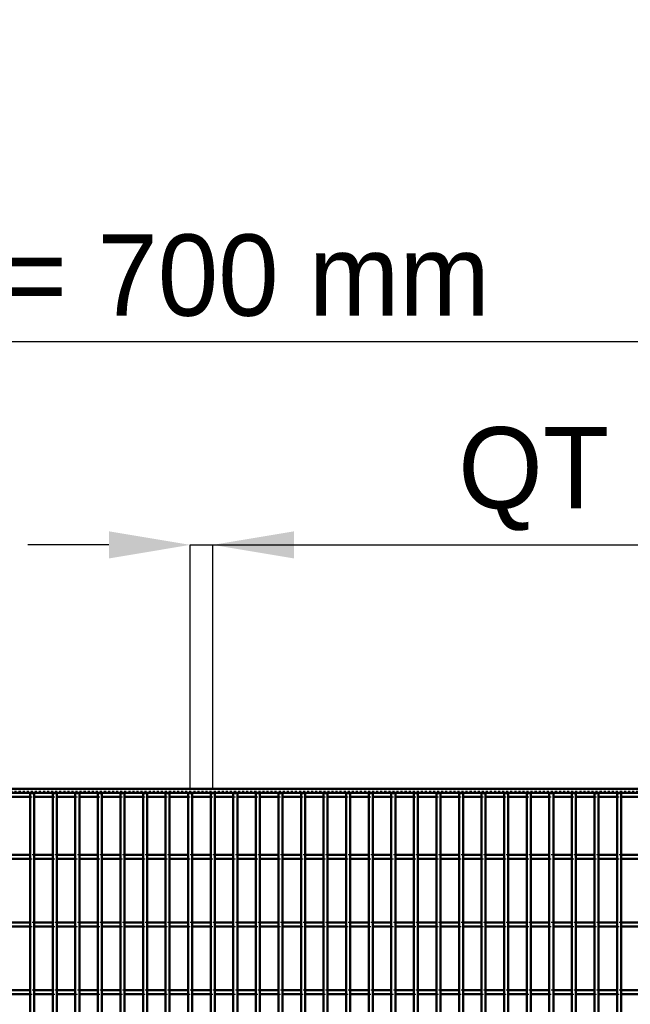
# Model space of a CAD drawing. Header units: millimetres. Extents: x -696 to 511, y -500 to 878.
# Tile 21 of 22: x -89 to 211, y 394 to 878. Entities that reach past the tile are written whole.
import ezdxf

# ---------------------------------------------------------------- set-up
doc = ezdxf.new("R2010")
doc.units = ezdxf.units.MM
doc.linetypes.add('Dashed', pattern=[2, 1, -1])
for name, color, linetype, lineweight in [('2d ConnectionPoints', 7, 'Continuous', 50), ('AM_0', 7, 'Continuous', 50), ('AM_5', 3, 'Continuous', 25), ('AM_9', 6, 'Dashed', 25)]:
    doc.layers.add(name, color=color, linetype=linetype, lineweight=lineweight)
doc.dimstyles.new('ISO-25', dxfattribs={"dimtxt": 2.5, "dimasz": 2.5, "dimexe": 1.25, "dimexo": 0.625, "dimtad": 1, "dimtxsty": 'Standard', "dimcen": 2.5, "dimadec": 0, "dimazin": 0, "dimtfac": 1, "dimtmove": 0, "dimatfit": 3, "dimfxl": 1, "dimarcsym": 0})

# ---------------------------------------------------------------- blocks, each defined once
blk = doc.blocks.new('26_91cftmrvwqtk273fvomcfq8aw________0_in_LPP230331121170010003500_4')
at = {"layer": 'AM_0'}
for p, q in [((-84.325, -498), (-84.325, 498)), ((-82.325, 498), (-84.325, 498)), ((-82.325, -498), (-82.325, 498))]:
    blk.add_line(p, q, dxfattribs=at)
blk = doc.blocks.new('27_0cf3ukpqxz9wumsbqf4s06b6s________0_in_LPP230331121170010003500_4')
at = {"layer": 'AM_0'}
for p, q in [((-73.215, -498), (-73.215, 498)), ((-71.215, 498), (-73.215, 498)), ((-71.215, -498), (-71.215, 498))]:
    blk.add_line(p, q, dxfattribs=at)
blk = doc.blocks.new('28_6ehn8fik9giarttia6prlr05q________0_in_LPP230331121170010003500_4')
at = {"layer": 'AM_0'}
for p, q in [((-62.105, -498), (-62.105, 498)), ((-60.105, 498), (-62.105, 498)), ((-60.105, -498), (-60.105, 498))]:
    blk.add_line(p, q, dxfattribs=at)
blk = doc.blocks.new('29_o54rkve1tv9w1br6ll6l404pc________0_in_LPP230331121170010003500_4')
at = {"layer": 'AM_0'}
for p, q in [((-50.995, -498), (-50.995, 498)), ((-48.995, 498), (-50.995, 498)), ((-48.995, -498), (-48.995, 498))]:
    blk.add_line(p, q, dxfattribs=at)
blk = doc.blocks.new('30_m9c54ntb0ihf0a4j92adu590t________0_in_LPP230331121170010003500_4')
at = {"layer": 'AM_0'}
for p, q in [((-39.885, -498), (-39.885, 498)), ((-37.885, 498), (-39.885, 498)), ((-37.885, -498), (-37.885, 498))]:
    blk.add_line(p, q, dxfattribs=at)
blk = doc.blocks.new('31_x5cpsx2y4h4t1bi97wscwg79t________0_in_LPP230331121170010003500_4')
at = {"layer": 'AM_0'}
for p, q in [((-28.775, -498), (-28.775, 498)), ((-26.775, 498), (-28.775, 498)), ((-26.775, -498), (-26.775, 498))]:
    blk.add_line(p, q, dxfattribs=at)
blk = doc.blocks.new('32_jny2revxtfu9gdjfkp1iu5ygg________0_in_LPP230331121170010003500_4')
at = {"layer": 'AM_0'}
for p, q in [((-17.665, -498), (-17.665, 498)), ((-15.665, 498), (-17.665, 498)), ((-15.665, -498), (-15.665, 498))]:
    blk.add_line(p, q, dxfattribs=at)
blk = doc.blocks.new('33_slay8i2pyu6jir4qusvqwgbqu________0_in_LPP230331121170010003500_4')
at = {"layer": 'AM_0'}
for p, q in [((-6.555, -498), (-6.555, 498)), ((-4.555, 498), (-6.555, 498)), ((-4.555, -498), (-4.555, 498))]:
    blk.add_line(p, q, dxfattribs=at)
blk = doc.blocks.new('34_vzuaasai2lf07kyhmi1mocygg________0_in_LPP230331121170010003500_4')
at = {"layer": 'AM_0'}
for p, q in [((4.555, -498), (4.555, 498)), ((6.555, 498), (4.555, 498)), ((6.555, -498), (6.555, 498))]:
    blk.add_line(p, q, dxfattribs=at)
blk = doc.blocks.new('35_ygk4rtdh9s04tyt30lv2ne2fi________0_in_LPP230331121170010003500_4')
at = {"layer": 'AM_0'}
for p, q in [((15.665, -498), (15.665, 498)), ((17.665, 498), (15.665, 498)), ((17.665, -498), (17.665, 498))]:
    blk.add_line(p, q, dxfattribs=at)
blk = doc.blocks.new('36_hrxozz840j2l1uyl8t5q7b96b________0_in_LPP230331121170010003500_4')
at = {"layer": 'AM_0'}
for p, q in [((26.775, -498), (26.775, 498)), ((28.775, 498), (26.775, 498)), ((28.775, -498), (28.775, 498))]:
    blk.add_line(p, q, dxfattribs=at)
blk = doc.blocks.new('37_lc5lqgwxfcrc7semipdk1bhci________0_in_LPP230331121170010003500_4')
at = {"layer": 'AM_0'}
for p, q in [((37.885, -498), (37.885, 498)), ((39.885, 498), (37.885, 498)), ((39.885, -498), (39.885, 498))]:
    blk.add_line(p, q, dxfattribs=at)
blk = doc.blocks.new('38_qjowan014x0v26ypnaavypowi________0_in_LPP230331121170010003500_4')
at = {"layer": 'AM_0'}
for p, q in [((48.995, -498), (48.995, 498)), ((50.995, 498), (48.995, 498)), ((50.995, -498), (50.995, 498))]:
    blk.add_line(p, q, dxfattribs=at)
blk = doc.blocks.new('39_lbr7eeaps0giergtbq14ydrhk________0_in_LPP230331121170010003500_4')
at = {"layer": 'AM_0'}
for p, q in [((60.105, -498), (60.105, 498)), ((62.105, 498), (60.105, 498)), ((62.105, -498), (62.105, 498))]:
    blk.add_line(p, q, dxfattribs=at)
blk = doc.blocks.new('40_ul50t7rs2unecol4auqbu397b________0_in_LPP230331121170010003500_4')
at = {"layer": 'AM_0'}
for p, q in [((71.215, -498), (71.215, 498)), ((73.215, 498), (71.215, 498)), ((73.215, -498), (73.215, 498))]:
    blk.add_line(p, q, dxfattribs=at)
blk = doc.blocks.new('41_d16d4sn151a2kbvb9li20s0ke________0_in_LPP230331121170010003500_4')
at = {"layer": 'AM_0'}
for p, q in [((82.325, -498), (82.325, 498)), ((84.325, 498), (82.325, 498)), ((84.325, -498), (84.325, 498))]:
    blk.add_line(p, q, dxfattribs=at)
blk = doc.blocks.new('42_bakz1nfl1krlifxxxag1rlm4c________0_in_LPP230331121170010003500_4')
at = {"layer": 'AM_0'}
for p, q in [((93.435, -498), (93.435, 498)), ((95.435, 498), (93.435, 498)), ((95.435, -498), (95.435, 498))]:
    blk.add_line(p, q, dxfattribs=at)
blk = doc.blocks.new('43_gvckiswee7vov7s0f09lj0vtq________0_in_LPP230331121170010003500_4')
at = {"layer": 'AM_0'}
for p, q in [((104.545, -498), (104.545, 498)), ((106.545, 498), (104.545, 498)), ((106.545, -498), (106.545, 498))]:
    blk.add_line(p, q, dxfattribs=at)
blk = doc.blocks.new('44_b8u1qm4hml85lbt4l6xmztr4o________0_in_LPP230331121170010003500_4')
at = {"layer": 'AM_0'}
for p, q in [((115.655, -498), (115.655, 498)), ((117.655, 498), (115.655, 498)), ((117.655, -498), (117.655, 498))]:
    blk.add_line(p, q, dxfattribs=at)
blk = doc.blocks.new('45_rzlwsdmvfvvpjb8n9e3ko662s________0_in_LPP230331121170010003500_4')
at = {"layer": 'AM_0'}
for p, q in [((126.765, -498), (126.765, 498)), ((128.765, 498), (126.765, 498)), ((128.765, -498), (128.765, 498))]:
    blk.add_line(p, q, dxfattribs=at)
blk = doc.blocks.new('46_wwbr0anft7bo3puoqgfwjbqpa________0_in_LPP230331121170010003500_4')
at = {"layer": 'AM_0'}
for p, q in [((137.875, -498), (137.875, 498)), ((139.875, 498), (137.875, 498)), ((139.875, -498), (139.875, 498))]:
    blk.add_line(p, q, dxfattribs=at)
blk = doc.blocks.new('47_bnp1q53n8rfk3d5jmttm7buji________0_in_LPP230331121170010003500_4')
at = {"layer": 'AM_0'}
for p, q in [((148.985, -498), (148.985, 498)), ((150.985, 498), (148.985, 498)), ((150.985, -498), (150.985, 498))]:
    blk.add_line(p, q, dxfattribs=at)
blk = doc.blocks.new('48_wkfdh3ltgl8j48xyci3n3maxt________0_in_LPP230331121170010003500_4')
at = {"layer": 'AM_0'}
for p, q in [((160.095, -498), (160.095, 498)), ((162.095, 498), (160.095, 498)), ((162.095, -498), (162.095, 498))]:
    blk.add_line(p, q, dxfattribs=at)
blk = doc.blocks.new('49_c4on7as1m7sh8sijt19s2wuxn________0_in_LPP230331121170010003500_4')
at = {"layer": 'AM_0'}
for p, q in [((171.205, -498), (171.205, 498)), ((173.205, 498), (171.205, 498)), ((173.205, -498), (173.205, 498))]:
    blk.add_line(p, q, dxfattribs=at)
blk = doc.blocks.new('50_qbrz5gy3kraifhbo0ec8orrmm________0_in_LPP230331121170010003500_4')
at = {"layer": 'AM_0'}
for p, q in [((182.315, -498), (182.315, 498)), ((184.315, 498), (182.315, 498)), ((184.315, -498), (184.315, 498))]:
    blk.add_line(p, q, dxfattribs=at)
blk = doc.blocks.new('51_7yksvvzv2496hrwjk0znuypzl________0_in_LPP230331121170010003500_4')
at = {"layer": 'AM_0'}
for p, q in [((193.425, -498), (193.425, 498)), ((195.425, 498), (193.425, 498)), ((195.425, -498), (195.425, 498))]:
    blk.add_line(p, q, dxfattribs=at)
blk = doc.blocks.new('52_dtemhsu4uzsrjxzat0wjgdu9f________0_in_LPP230331121170010003500_4')
at = {"layer": 'AM_0'}
for p, q in [((204.535, -498), (204.535, 498)), ((206.535, 498), (204.535, 498)), ((206.535, -498), (206.535, 498))]:
    blk.add_line(p, q, dxfattribs=at)
blk = doc.blocks.new('65_p2ue0rorzymb61tst0ve4b6ma________0_in_LPP230331121170010003500_4')
at = {"layer": 'AM_0'}
for p, q in [((-350, 500), (350, 500)), ((-350, 498), (350, 498)), ((-93.435, 496.05), (-84.325, 496.05)), ((-82.325, 496.05), (-73.215, 496.05)), ((-71.215, 496.05), (-62.105, 496.05)), ((-60.105, 496.05), (-50.995, 496.05)), ((-48.995, 496.05), (-39.885, 496.05)), ((-37.885, 496.05), (-28.775, 496.05)), ((-26.775, 496.05), (-17.665, 496.05)), ((-15.665, 496.05), (-6.555, 496.05)), ((-4.555, 496.05), (4.555, 496.05)), ((6.555, 496.05), (15.665, 496.05)), ((17.665, 496.05), (26.775, 496.05)), ((28.775, 496.05), (37.885, 496.05)), ((39.885, 496.05), (48.995, 496.05)), ((50.995, 496.05), (60.105, 496.05)), ((62.105, 496.05), (71.215, 496.05)), ((73.215, 496.05), (82.325, 496.05)), ((84.325, 496.05), (93.435, 496.05)), ((95.435, 496.05), (104.545, 496.05)), ((106.545, 496.05), (115.655, 496.05)), ((117.655, 496.05), (126.765, 496.05)), ((128.765, 496.05), (137.875, 496.05)), ((139.875, 496.05), (148.985, 496.05)), ((150.985, 496.05), (160.095, 496.05)), ((162.095, 496.05), (171.205, 496.05)), ((173.205, 496.05), (182.315, 496.05)), ((184.315, 496.05), (193.425, 496.05)), ((195.425, 496.05), (204.535, 496.05)), ((206.535, 496.05), (215.645, 496.05))]:
    blk.add_line(p, q, dxfattribs=at)
at = {"layer": 'AM_9'}
for p, q in [((-350, 498.922), (350, 498.922)), ((-350, 498.4), (350, 498.4)), ((-84.325, 496.05), (-82.325, 496.05)), ((-73.215, 496.05), (-71.215, 496.05)), ((-62.105, 496.05), (-60.105, 496.05)), ((-50.995, 496.05), (-48.995, 496.05)), ((-39.885, 496.05), (-37.885, 496.05)), ((-28.775, 496.05), (-26.775, 496.05)), ((-17.665, 496.05), (-15.665, 496.05)), ((-6.555, 496.05), (-4.555, 496.05)), ((4.555, 496.05), (6.555, 496.05)), ((15.665, 496.05), (17.665, 496.05)), ((26.775, 496.05), (28.775, 496.05)), ((37.885, 496.05), (39.885, 496.05)), ((48.995, 496.05), (50.995, 496.05)), ((60.105, 496.05), (62.105, 496.05)), ((71.215, 496.05), (73.215, 496.05)), ((82.325, 496.05), (84.325, 496.05)), ((93.435, 496.05), (95.435, 496.05)), ((104.545, 496.05), (106.545, 496.05)), ((115.655, 496.05), (117.655, 496.05)), ((126.765, 496.05), (128.765, 496.05)), ((137.875, 496.05), (139.875, 496.05)), ((148.985, 496.05), (150.985, 496.05)), ((160.095, 496.05), (162.095, 496.05)), ((171.205, 496.05), (173.205, 496.05)), ((182.315, 496.05), (184.315, 496.05)), ((193.425, 496.05), (195.425, 496.05)), ((204.535, 496.05), (206.535, 496.05))]:
    blk.add_line(p, q, dxfattribs=at)
blk = doc.blocks.new('92_wim8peequj3mghkc7a8p9dc9r________0_in_LPP230331121170010003500_4')
at = {"layer": 'AM_0'}
for p, q in [((-84.325, 400.96), (-93.435, 400.96)), ((-84.325, 398.96), (-93.435, 398.96)), ((-84.325, 400.96), (-84.325, 398.96)), ((-73.215, 400.96), (-82.325, 400.96)), ((-82.325, 398.96), (-82.325, 400.96)), ((-73.215, 398.96), (-82.325, 398.96)), ((-73.215, 400.96), (-73.215, 398.96)), ((-62.105, 400.96), (-71.215, 400.96)), ((-71.215, 398.96), (-71.215, 400.96)), ((-62.105, 398.96), (-71.215, 398.96)), ((-62.105, 400.96), (-62.105, 398.96)), ((-50.995, 400.96), (-60.105, 400.96)), ((-60.105, 398.96), (-60.105, 400.96)), ((-50.995, 398.96), (-60.105, 398.96)), ((-50.995, 400.96), (-50.995, 398.96)), ((-39.885, 400.96), (-48.995, 400.96)), ((-48.995, 398.96), (-48.995, 400.96)), ((-39.885, 398.96), (-48.995, 398.96)), ((-39.885, 400.96), (-39.885, 398.96)), ((-28.775, 400.96), (-37.885, 400.96)), ((-37.885, 398.96), (-37.885, 400.96)), ((-28.775, 398.96), (-37.885, 398.96)), ((-28.775, 400.96), (-28.775, 398.96)), ((-17.665, 400.96), (-26.775, 400.96)), ((-26.775, 398.96), (-26.775, 400.96)), ((-17.665, 398.96), (-26.775, 398.96)), ((-17.665, 400.96), (-17.665, 398.96)), ((-6.555, 400.96), (-15.665, 400.96)), ((-15.665, 398.96), (-15.665, 400.96)), ((-6.555, 398.96), (-15.665, 398.96)), ((-6.555, 400.96), (-6.555, 398.96)), ((4.555, 400.96), (-4.555, 400.96)), ((-4.555, 398.96), (-4.555, 400.96)), ((4.555, 398.96), (-4.555, 398.96)), ((4.555, 400.96), (4.555, 398.96)), ((15.665, 400.96), (6.555, 400.96)), ((6.555, 398.96), (6.555, 400.96)), ((15.665, 398.96), (6.555, 398.96)), ((15.665, 400.96), (15.665, 398.96)), ((26.775, 400.96), (17.665, 400.96)), ((17.665, 398.96), (17.665, 400.96)), ((26.775, 398.96), (17.665, 398.96)), ((26.775, 400.96), (26.775, 398.96)), ((37.885, 400.96), (28.775, 400.96)), ((28.775, 398.96), (28.775, 400.96)), ((37.885, 398.96), (28.775, 398.96)), ((37.885, 400.96), (37.885, 398.96)), ((48.995, 400.96), (39.885, 400.96)), ((39.885, 398.96), (39.885, 400.96)), ((48.995, 398.96), (39.885, 398.96)), ((48.995, 400.96), (48.995, 398.96)), ((60.105, 400.96), (50.995, 400.96)), ((50.995, 398.96), (50.995, 400.96)), ((60.105, 398.96), (50.995, 398.96)), ((60.105, 400.96), (60.105, 398.96)), ((71.215, 400.96), (62.105, 400.96)), ((62.105, 398.96), (62.105, 400.96)), ((71.215, 398.96), (62.105, 398.96)), ((71.215, 400.96), (71.215, 398.96)), ((82.325, 400.96), (73.215, 400.96)), ((73.215, 398.96), (73.215, 400.96)), ((82.325, 398.96), (73.215, 398.96)), ((82.325, 400.96), (82.325, 398.96)), ((93.435, 400.96), (84.325, 400.96)), ((84.325, 398.96), (84.325, 400.96)), ((93.435, 398.96), (84.325, 398.96)), ((93.435, 400.96), (93.435, 398.96)), ((104.545, 400.96), (95.435, 400.96)), ((95.435, 398.96), (95.435, 400.96)), ((104.545, 398.96), (95.435, 398.96)), ((104.545, 400.96), (104.545, 398.96)), ((115.655, 400.96), (106.545, 400.96)), ((106.545, 398.96), (106.545, 400.96)), ((115.655, 398.96), (106.545, 398.96)), ((115.655, 400.96), (115.655, 398.96)), ((126.765, 400.96), (117.655, 400.96)), ((117.655, 398.96), (117.655, 400.96)), ((126.765, 398.96), (117.655, 398.96)), ((126.765, 400.96), (126.765, 398.96)), ((137.875, 400.96), (128.765, 400.96)), ((128.765, 398.96), (128.765, 400.96)), ((137.875, 398.96), (128.765, 398.96)), ((137.875, 400.96), (137.875, 398.96)), ((148.985, 400.96), (139.875, 400.96)), ((139.875, 398.96), (139.875, 400.96)), ((148.985, 398.96), (139.875, 398.96)), ((148.985, 400.96), (148.985, 398.96)), ((160.095, 400.96), (150.985, 400.96)), ((150.985, 398.96), (150.985, 400.96)), ((160.095, 398.96), (150.985, 398.96)), ((160.095, 400.96), (160.095, 398.96)), ((171.205, 400.96), (162.095, 400.96)), ((162.095, 398.96), (162.095, 400.96)), ((171.205, 398.96), (162.095, 398.96)), ((171.205, 400.96), (171.205, 398.96)), ((182.315, 400.96), (173.205, 400.96)), ((173.205, 398.96), (173.205, 400.96)), ((182.315, 398.96), (173.205, 398.96)), ((182.315, 400.96), (182.315, 398.96)), ((193.425, 400.96), (184.315, 400.96)), ((184.315, 398.96), (184.315, 400.96)), ((193.425, 398.96), (184.315, 398.96)), ((193.425, 400.96), (193.425, 398.96)), ((204.535, 400.96), (195.425, 400.96)), ((195.425, 398.96), (195.425, 400.96)), ((204.535, 398.96), (195.425, 398.96)), ((204.535, 400.96), (204.535, 398.96)), ((215.645, 400.96), (206.535, 400.96)), ((206.535, 398.96), (206.535, 400.96)), ((215.645, 398.96), (206.535, 398.96))]:
    blk.add_line(p, q, dxfattribs=at)
at = {"layer": 'AM_9'}
for p, q in [((-82.325, 400.96), (-84.325, 400.96)), ((-84.325, 398.96), (-82.325, 398.96)), ((-71.215, 400.96), (-73.215, 400.96)), ((-73.215, 398.96), (-71.215, 398.96)), ((-60.105, 400.96), (-62.105, 400.96)), ((-62.105, 398.96), (-60.105, 398.96)), ((-48.995, 400.96), (-50.995, 400.96)), ((-50.995, 398.96), (-48.995, 398.96)), ((-37.885, 400.96), (-39.885, 400.96)), ((-39.885, 398.96), (-37.885, 398.96)), ((-26.775, 400.96), (-28.775, 400.96)), ((-28.775, 398.96), (-26.775, 398.96)), ((-15.665, 400.96), (-17.665, 400.96)), ((-17.665, 398.96), (-15.665, 398.96)), ((-4.555, 400.96), (-6.555, 400.96)), ((-6.555, 398.96), (-4.555, 398.96)), ((6.555, 400.96), (4.555, 400.96)), ((4.555, 398.96), (6.555, 398.96)), ((17.665, 400.96), (15.665, 400.96)), ((15.665, 398.96), (17.665, 398.96)), ((28.775, 400.96), (26.775, 400.96)), ((26.775, 398.96), (28.775, 398.96)), ((39.885, 400.96), (37.885, 400.96)), ((37.885, 398.96), (39.885, 398.96)), ((50.995, 400.96), (48.995, 400.96)), ((48.995, 398.96), (50.995, 398.96)), ((62.105, 400.96), (60.105, 400.96)), ((60.105, 398.96), (62.105, 398.96)), ((73.215, 400.96), (71.215, 400.96)), ((71.215, 398.96), (73.215, 398.96)), ((84.325, 400.96), (82.325, 400.96)), ((82.325, 398.96), (84.325, 398.96)), ((95.435, 400.96), (93.435, 400.96)), ((93.435, 398.96), (95.435, 398.96)), ((106.545, 400.96), (104.545, 400.96)), ((104.545, 398.96), (106.545, 398.96)), ((117.655, 400.96), (115.655, 400.96)), ((115.655, 398.96), (117.655, 398.96)), ((128.765, 400.96), (126.765, 400.96)), ((126.765, 398.96), (128.765, 398.96)), ((139.875, 400.96), (137.875, 400.96)), ((137.875, 398.96), (139.875, 398.96)), ((150.985, 400.96), (148.985, 400.96)), ((148.985, 398.96), (150.985, 398.96)), ((162.095, 400.96), (160.095, 400.96)), ((160.095, 398.96), (162.095, 398.96)), ((173.205, 400.96), (171.205, 400.96)), ((171.205, 398.96), (173.205, 398.96)), ((184.315, 400.96), (182.315, 400.96)), ((182.315, 398.96), (184.315, 398.96)), ((195.425, 400.96), (193.425, 400.96)), ((193.425, 398.96), (195.425, 398.96)), ((206.535, 400.96), (204.535, 400.96)), ((204.535, 398.96), (206.535, 398.96))]:
    blk.add_line(p, q, dxfattribs=at)
blk = doc.blocks.new('93_voasieddu4vcw2ua363xoaeih________0_in_LPP230331121170010003500_4')
at = {"layer": 'AM_0'}
for p, q in [((-84.325, 434.29), (-93.435, 434.29)), ((-84.325, 432.29), (-93.435, 432.29)), ((-84.325, 434.29), (-84.325, 432.29)), ((-73.215, 434.29), (-82.325, 434.29)), ((-82.325, 432.29), (-82.325, 434.29)), ((-73.215, 432.29), (-82.325, 432.29)), ((-73.215, 434.29), (-73.215, 432.29)), ((-62.105, 434.29), (-71.215, 434.29)), ((-71.215, 432.29), (-71.215, 434.29)), ((-62.105, 432.29), (-71.215, 432.29)), ((-62.105, 434.29), (-62.105, 432.29)), ((-50.995, 434.29), (-60.105, 434.29)), ((-60.105, 432.29), (-60.105, 434.29)), ((-50.995, 432.29), (-60.105, 432.29)), ((-50.995, 434.29), (-50.995, 432.29)), ((-39.885, 434.29), (-48.995, 434.29)), ((-48.995, 432.29), (-48.995, 434.29)), ((-39.885, 432.29), (-48.995, 432.29)), ((-39.885, 434.29), (-39.885, 432.29)), ((-28.775, 434.29), (-37.885, 434.29)), ((-37.885, 432.29), (-37.885, 434.29)), ((-28.775, 432.29), (-37.885, 432.29)), ((-28.775, 434.29), (-28.775, 432.29)), ((-17.665, 434.29), (-26.775, 434.29)), ((-26.775, 432.29), (-26.775, 434.29)), ((-17.665, 432.29), (-26.775, 432.29)), ((-17.665, 434.29), (-17.665, 432.29)), ((-6.555, 434.29), (-15.665, 434.29)), ((-15.665, 432.29), (-15.665, 434.29)), ((-6.555, 432.29), (-15.665, 432.29)), ((-6.555, 434.29), (-6.555, 432.29)), ((4.555, 434.29), (-4.555, 434.29)), ((-4.555, 432.29), (-4.555, 434.29)), ((4.555, 432.29), (-4.555, 432.29)), ((4.555, 434.29), (4.555, 432.29)), ((15.665, 434.29), (6.555, 434.29)), ((6.555, 432.29), (6.555, 434.29)), ((15.665, 432.29), (6.555, 432.29)), ((15.665, 434.29), (15.665, 432.29)), ((26.775, 434.29), (17.665, 434.29)), ((17.665, 432.29), (17.665, 434.29)), ((26.775, 432.29), (17.665, 432.29)), ((26.775, 434.29), (26.775, 432.29)), ((37.885, 434.29), (28.775, 434.29)), ((28.775, 432.29), (28.775, 434.29)), ((37.885, 432.29), (28.775, 432.29)), ((37.885, 434.29), (37.885, 432.29)), ((48.995, 434.29), (39.885, 434.29)), ((39.885, 432.29), (39.885, 434.29)), ((48.995, 432.29), (39.885, 432.29)), ((48.995, 434.29), (48.995, 432.29)), ((60.105, 434.29), (50.995, 434.29)), ((50.995, 432.29), (50.995, 434.29)), ((60.105, 432.29), (50.995, 432.29)), ((60.105, 434.29), (60.105, 432.29)), ((71.215, 434.29), (62.105, 434.29)), ((62.105, 432.29), (62.105, 434.29)), ((71.215, 432.29), (62.105, 432.29)), ((71.215, 434.29), (71.215, 432.29)), ((82.325, 434.29), (73.215, 434.29)), ((73.215, 432.29), (73.215, 434.29)), ((82.325, 432.29), (73.215, 432.29)), ((82.325, 434.29), (82.325, 432.29)), ((93.435, 434.29), (84.325, 434.29)), ((84.325, 432.29), (84.325, 434.29)), ((93.435, 432.29), (84.325, 432.29)), ((93.435, 434.29), (93.435, 432.29)), ((104.545, 434.29), (95.435, 434.29)), ((95.435, 432.29), (95.435, 434.29)), ((104.545, 432.29), (95.435, 432.29)), ((104.545, 434.29), (104.545, 432.29)), ((115.655, 434.29), (106.545, 434.29)), ((106.545, 432.29), (106.545, 434.29)), ((115.655, 432.29), (106.545, 432.29)), ((115.655, 434.29), (115.655, 432.29)), ((126.765, 434.29), (117.655, 434.29)), ((117.655, 432.29), (117.655, 434.29)), ((126.765, 432.29), (117.655, 432.29)), ((126.765, 434.29), (126.765, 432.29)), ((137.875, 434.29), (128.765, 434.29)), ((128.765, 432.29), (128.765, 434.29)), ((137.875, 432.29), (128.765, 432.29)), ((137.875, 434.29), (137.875, 432.29)), ((148.985, 434.29), (139.875, 434.29)), ((139.875, 432.29), (139.875, 434.29)), ((148.985, 432.29), (139.875, 432.29)), ((148.985, 434.29), (148.985, 432.29)), ((160.095, 434.29), (150.985, 434.29)), ((150.985, 432.29), (150.985, 434.29)), ((160.095, 432.29), (150.985, 432.29)), ((160.095, 434.29), (160.095, 432.29)), ((171.205, 434.29), (162.095, 434.29)), ((162.095, 432.29), (162.095, 434.29)), ((171.205, 432.29), (162.095, 432.29)), ((171.205, 434.29), (171.205, 432.29)), ((182.315, 434.29), (173.205, 434.29)), ((173.205, 432.29), (173.205, 434.29)), ((182.315, 432.29), (173.205, 432.29)), ((182.315, 434.29), (182.315, 432.29)), ((193.425, 434.29), (184.315, 434.29)), ((184.315, 432.29), (184.315, 434.29)), ((193.425, 432.29), (184.315, 432.29)), ((193.425, 434.29), (193.425, 432.29)), ((204.535, 434.29), (195.425, 434.29)), ((195.425, 432.29), (195.425, 434.29)), ((204.535, 432.29), (195.425, 432.29)), ((204.535, 434.29), (204.535, 432.29)), ((215.645, 434.29), (206.535, 434.29)), ((206.535, 432.29), (206.535, 434.29)), ((215.645, 432.29), (206.535, 432.29))]:
    blk.add_line(p, q, dxfattribs=at)
at = {"layer": 'AM_9'}
for p, q in [((-82.325, 434.29), (-84.325, 434.29)), ((-84.325, 432.29), (-82.325, 432.29)), ((-71.215, 434.29), (-73.215, 434.29)), ((-73.215, 432.29), (-71.215, 432.29)), ((-60.105, 434.29), (-62.105, 434.29)), ((-62.105, 432.29), (-60.105, 432.29)), ((-48.995, 434.29), (-50.995, 434.29)), ((-50.995, 432.29), (-48.995, 432.29)), ((-37.885, 434.29), (-39.885, 434.29)), ((-39.885, 432.29), (-37.885, 432.29)), ((-26.775, 434.29), (-28.775, 434.29)), ((-28.775, 432.29), (-26.775, 432.29)), ((-15.665, 434.29), (-17.665, 434.29)), ((-17.665, 432.29), (-15.665, 432.29)), ((-4.555, 434.29), (-6.555, 434.29)), ((-6.555, 432.29), (-4.555, 432.29)), ((6.555, 434.29), (4.555, 434.29)), ((4.555, 432.29), (6.555, 432.29)), ((17.665, 434.29), (15.665, 434.29)), ((15.665, 432.29), (17.665, 432.29)), ((28.775, 434.29), (26.775, 434.29)), ((26.775, 432.29), (28.775, 432.29)), ((39.885, 434.29), (37.885, 434.29)), ((37.885, 432.29), (39.885, 432.29)), ((50.995, 434.29), (48.995, 434.29)), ((48.995, 432.29), (50.995, 432.29)), ((62.105, 434.29), (60.105, 434.29)), ((60.105, 432.29), (62.105, 432.29)), ((73.215, 434.29), (71.215, 434.29)), ((71.215, 432.29), (73.215, 432.29)), ((84.325, 434.29), (82.325, 434.29)), ((82.325, 432.29), (84.325, 432.29)), ((95.435, 434.29), (93.435, 434.29)), ((93.435, 432.29), (95.435, 432.29)), ((106.545, 434.29), (104.545, 434.29)), ((104.545, 432.29), (106.545, 432.29)), ((117.655, 434.29), (115.655, 434.29)), ((115.655, 432.29), (117.655, 432.29)), ((128.765, 434.29), (126.765, 434.29)), ((126.765, 432.29), (128.765, 432.29)), ((139.875, 434.29), (137.875, 434.29)), ((137.875, 432.29), (139.875, 432.29)), ((150.985, 434.29), (148.985, 434.29)), ((148.985, 432.29), (150.985, 432.29)), ((162.095, 434.29), (160.095, 434.29)), ((160.095, 432.29), (162.095, 432.29)), ((173.205, 434.29), (171.205, 434.29)), ((171.205, 432.29), (173.205, 432.29)), ((184.315, 434.29), (182.315, 434.29)), ((182.315, 432.29), (184.315, 432.29)), ((195.425, 434.29), (193.425, 434.29)), ((193.425, 432.29), (195.425, 432.29)), ((206.535, 434.29), (204.535, 434.29)), ((204.535, 432.29), (206.535, 432.29))]:
    blk.add_line(p, q, dxfattribs=at)
blk = doc.blocks.new('94_pakiomggeew3hf22cs1uy1zja________0_in_LPP230331121170010003500_4')
at = {"layer": 'AM_0'}
for p, q in [((-84.325, 467.62), (-93.435, 467.62)), ((-84.325, 465.62), (-93.435, 465.62)), ((-84.325, 467.62), (-84.325, 465.62)), ((-73.215, 467.62), (-82.325, 467.62)), ((-82.325, 465.62), (-82.325, 467.62)), ((-73.215, 465.62), (-82.325, 465.62)), ((-73.215, 467.62), (-73.215, 465.62)), ((-62.105, 467.62), (-71.215, 467.62)), ((-71.215, 465.62), (-71.215, 467.62)), ((-62.105, 465.62), (-71.215, 465.62)), ((-62.105, 467.62), (-62.105, 465.62)), ((-50.995, 467.62), (-60.105, 467.62)), ((-60.105, 465.62), (-60.105, 467.62)), ((-50.995, 465.62), (-60.105, 465.62)), ((-50.995, 467.62), (-50.995, 465.62)), ((-39.885, 467.62), (-48.995, 467.62)), ((-48.995, 465.62), (-48.995, 467.62)), ((-39.885, 465.62), (-48.995, 465.62)), ((-39.885, 467.62), (-39.885, 465.62)), ((-28.775, 467.62), (-37.885, 467.62)), ((-37.885, 465.62), (-37.885, 467.62)), ((-28.775, 465.62), (-37.885, 465.62)), ((-28.775, 467.62), (-28.775, 465.62)), ((-17.665, 467.62), (-26.775, 467.62)), ((-26.775, 465.62), (-26.775, 467.62)), ((-17.665, 465.62), (-26.775, 465.62)), ((-17.665, 467.62), (-17.665, 465.62)), ((-6.555, 467.62), (-15.665, 467.62)), ((-15.665, 465.62), (-15.665, 467.62)), ((-6.555, 465.62), (-15.665, 465.62)), ((-6.555, 467.62), (-6.555, 465.62)), ((4.555, 467.62), (-4.555, 467.62)), ((-4.555, 465.62), (-4.555, 467.62)), ((4.555, 465.62), (-4.555, 465.62)), ((4.555, 467.62), (4.555, 465.62)), ((15.665, 467.62), (6.555, 467.62)), ((6.555, 465.62), (6.555, 467.62)), ((15.665, 465.62), (6.555, 465.62)), ((15.665, 467.62), (15.665, 465.62)), ((26.775, 467.62), (17.665, 467.62)), ((17.665, 465.62), (17.665, 467.62)), ((26.775, 465.62), (17.665, 465.62)), ((26.775, 467.62), (26.775, 465.62)), ((37.885, 467.62), (28.775, 467.62)), ((28.775, 465.62), (28.775, 467.62)), ((37.885, 465.62), (28.775, 465.62)), ((37.885, 467.62), (37.885, 465.62)), ((48.995, 467.62), (39.885, 467.62)), ((39.885, 465.62), (39.885, 467.62)), ((48.995, 465.62), (39.885, 465.62)), ((48.995, 467.62), (48.995, 465.62)), ((60.105, 467.62), (50.995, 467.62)), ((50.995, 465.62), (50.995, 467.62)), ((60.105, 465.62), (50.995, 465.62)), ((60.105, 467.62), (60.105, 465.62)), ((71.215, 467.62), (62.105, 467.62)), ((62.105, 465.62), (62.105, 467.62)), ((71.215, 465.62), (62.105, 465.62)), ((71.215, 467.62), (71.215, 465.62)), ((82.325, 467.62), (73.215, 467.62)), ((73.215, 465.62), (73.215, 467.62)), ((82.325, 465.62), (73.215, 465.62)), ((82.325, 467.62), (82.325, 465.62)), ((93.435, 467.62), (84.325, 467.62)), ((84.325, 465.62), (84.325, 467.62)), ((93.435, 465.62), (84.325, 465.62)), ((93.435, 467.62), (93.435, 465.62)), ((104.545, 467.62), (95.435, 467.62)), ((95.435, 465.62), (95.435, 467.62)), ((104.545, 465.62), (95.435, 465.62)), ((104.545, 467.62), (104.545, 465.62)), ((115.655, 467.62), (106.545, 467.62)), ((106.545, 465.62), (106.545, 467.62)), ((115.655, 465.62), (106.545, 465.62)), ((115.655, 467.62), (115.655, 465.62)), ((126.765, 467.62), (117.655, 467.62)), ((117.655, 465.62), (117.655, 467.62)), ((126.765, 465.62), (117.655, 465.62)), ((126.765, 467.62), (126.765, 465.62)), ((137.875, 467.62), (128.765, 467.62)), ((128.765, 465.62), (128.765, 467.62)), ((137.875, 465.62), (128.765, 465.62)), ((137.875, 467.62), (137.875, 465.62)), ((148.985, 467.62), (139.875, 467.62)), ((139.875, 465.62), (139.875, 467.62)), ((148.985, 465.62), (139.875, 465.62)), ((148.985, 467.62), (148.985, 465.62)), ((160.095, 467.62), (150.985, 467.62)), ((150.985, 465.62), (150.985, 467.62)), ((160.095, 465.62), (150.985, 465.62)), ((160.095, 467.62), (160.095, 465.62)), ((171.205, 467.62), (162.095, 467.62)), ((162.095, 465.62), (162.095, 467.62)), ((171.205, 465.62), (162.095, 465.62)), ((171.205, 467.62), (171.205, 465.62)), ((182.315, 467.62), (173.205, 467.62)), ((173.205, 465.62), (173.205, 467.62)), ((182.315, 465.62), (173.205, 465.62)), ((182.315, 467.62), (182.315, 465.62)), ((193.425, 467.62), (184.315, 467.62)), ((184.315, 465.62), (184.315, 467.62)), ((193.425, 465.62), (184.315, 465.62)), ((193.425, 467.62), (193.425, 465.62)), ((204.535, 467.62), (195.425, 467.62)), ((195.425, 465.62), (195.425, 467.62)), ((204.535, 465.62), (195.425, 465.62)), ((204.535, 467.62), (204.535, 465.62)), ((215.645, 467.62), (206.535, 467.62)), ((206.535, 465.62), (206.535, 467.62)), ((215.645, 465.62), (206.535, 465.62))]:
    blk.add_line(p, q, dxfattribs=at)
at = {"layer": 'AM_9'}
for p, q in [((-82.325, 467.62), (-84.325, 467.62)), ((-84.325, 465.62), (-82.325, 465.62)), ((-71.215, 467.62), (-73.215, 467.62)), ((-73.215, 465.62), (-71.215, 465.62)), ((-60.105, 467.62), (-62.105, 467.62)), ((-62.105, 465.62), (-60.105, 465.62)), ((-48.995, 467.62), (-50.995, 467.62)), ((-50.995, 465.62), (-48.995, 465.62)), ((-37.885, 467.62), (-39.885, 467.62)), ((-39.885, 465.62), (-37.885, 465.62)), ((-26.775, 467.62), (-28.775, 467.62)), ((-28.775, 465.62), (-26.775, 465.62)), ((-15.665, 467.62), (-17.665, 467.62)), ((-17.665, 465.62), (-15.665, 465.62)), ((-4.555, 467.62), (-6.555, 467.62)), ((-6.555, 465.62), (-4.555, 465.62)), ((6.555, 467.62), (4.555, 467.62)), ((4.555, 465.62), (6.555, 465.62)), ((17.665, 467.62), (15.665, 467.62)), ((15.665, 465.62), (17.665, 465.62)), ((28.775, 467.62), (26.775, 467.62)), ((26.775, 465.62), (28.775, 465.62)), ((39.885, 467.62), (37.885, 467.62)), ((37.885, 465.62), (39.885, 465.62)), ((50.995, 467.62), (48.995, 467.62)), ((48.995, 465.62), (50.995, 465.62)), ((62.105, 467.62), (60.105, 467.62)), ((60.105, 465.62), (62.105, 465.62)), ((73.215, 467.62), (71.215, 467.62)), ((71.215, 465.62), (73.215, 465.62)), ((84.325, 467.62), (82.325, 467.62)), ((82.325, 465.62), (84.325, 465.62)), ((95.435, 467.62), (93.435, 467.62)), ((93.435, 465.62), (95.435, 465.62)), ((106.545, 467.62), (104.545, 467.62)), ((104.545, 465.62), (106.545, 465.62)), ((117.655, 467.62), (115.655, 467.62)), ((115.655, 465.62), (117.655, 465.62)), ((128.765, 467.62), (126.765, 467.62)), ((126.765, 465.62), (128.765, 465.62)), ((139.875, 467.62), (137.875, 467.62)), ((137.875, 465.62), (139.875, 465.62)), ((150.985, 467.62), (148.985, 467.62)), ((148.985, 465.62), (150.985, 465.62)), ((162.095, 467.62), (160.095, 467.62)), ((160.095, 465.62), (162.095, 465.62)), ((173.205, 467.62), (171.205, 467.62)), ((171.205, 465.62), (173.205, 465.62)), ((184.315, 467.62), (182.315, 467.62)), ((182.315, 465.62), (184.315, 465.62)), ((195.425, 467.62), (193.425, 467.62)), ((193.425, 465.62), (195.425, 465.62)), ((206.535, 467.62), (204.535, 467.62)), ((204.535, 465.62), (206.535, 465.62))]:
    blk.add_line(p, q, dxfattribs=at)
blk = doc.blocks.new('*D96')
at = {"layer": 'AM_5', "color": 0, "lineweight": -2}
for p, q in [((-350, 500), (-350, 720)), ((-310, 720), (310, 720)), ((350, 500), (350, 720))]:
    blk.add_line(p, q, dxfattribs=at)
at = {"layer": 'AM_5', "color": 0}
for points in [[(-310, 726.67), (-310, 713.33), (-350, 720)], [(310, 713.33), (310, 726.67), (350, 720)]]:
    blk.add_solid(points, dxfattribs=at)
at = {"layer": 'Defpoints', "color": 0}
for p in [(350, 720), (-350, 500), (350, 500)]:
    blk.add_point(p, dxfattribs=at)
at = {"layer": 'AM_5', "color": 0, "insert": (0, 752.42), "char_height": 40, "attachment_point": 5}
blk.add_mtext('L = 700 mm', dxfattribs=at)
blk = doc.blocks.new('*D97')
at = {"layer": 'AM_5', "color": 0, "lineweight": -2}
for p, q in [((-45.56, 620), (-85.56, 620)), ((-5.56, 500), (-5.56, 620)), ((-5.56, 620), (5.55, 620)), ((5.55, 500), (5.55, 620)), ((5.55, 620), (510.5, 620)), ((45.55, 620), (85.55, 620))]:
    blk.add_line(p, q, dxfattribs=at)
at = {"layer": 'AM_5', "color": 0}
for points in [[(-45.56, 613.33), (-45.56, 626.67), (-5.56, 620)], [(45.55, 626.67), (45.55, 613.33), (5.55, 620)]]:
    blk.add_solid(points, dxfattribs=at)
at = {"layer": 'Defpoints', "color": 0}
for p in [(5.55, 620), (-5.56, 500), (5.55, 500)]:
    blk.add_point(p, dxfattribs=at)
at = {"layer": 'AM_5', "color": 0, "insert": (298.03, 652.42), "char_height": 40, "attachment_point": 5}
blk.add_mtext('QT = 11.1 mm', dxfattribs=at)

msp = doc.modelspace()

# ---------------------------------------------------------------- linework, layer by layer
at = {"layer": '2d ConnectionPoints'}
for p in [(-83.325, 498), (-83.325, 498), (-72.215, 498), (-72.215, 498), (-61.105, 498), (-61.105, 498), (-49.995, 498), (-49.995, 498), (-38.885, 498), (-38.885, 498), (-27.775, 498), (-27.775, 498), (-16.665, 498), (-16.665, 498), (-5.555, 498), (-5.555, 498), (5.555, 498), (5.555, 498), (16.665, 498), (16.665, 498), (27.775, 498), (27.775, 498), (38.885, 498), (38.885, 498), (49.995, 498), (49.995, 498), (61.105, 498), (61.105, 498), (72.215, 498), (72.215, 498), (83.325, 498), (83.325, 498), (94.435, 498), (94.435, 498), (105.545, 498), (105.545, 498), (116.655, 498), (116.655, 498), (127.765, 498), (127.765, 498), (138.875, 498), (138.875, 498), (149.985, 498), (149.985, 498), (161.095, 498), (161.095, 498), (172.205, 498), (172.205, 498), (183.315, 498), (183.315, 498), (194.425, 498), (194.425, 498), (205.535, 498), (205.535, 498)]:
    msp.add_point(p, dxfattribs=at)

# ---------------------------------------------------------------- block references
for name in ['65_p2ue0rorzymb61tst0ve4b6ma________0_in_LPP230331121170010003500_4', '26_91cftmrvwqtk273fvomcfq8aw________0_in_LPP230331121170010003500_4', '27_0cf3ukpqxz9wumsbqf4s06b6s________0_in_LPP230331121170010003500_4', '28_6ehn8fik9giarttia6prlr05q________0_in_LPP230331121170010003500_4', '29_o54rkve1tv9w1br6ll6l404pc________0_in_LPP230331121170010003500_4', '30_m9c54ntb0ihf0a4j92adu590t________0_in_LPP230331121170010003500_4', '31_x5cpsx2y4h4t1bi97wscwg79t________0_in_LPP230331121170010003500_4', '32_jny2revxtfu9gdjfkp1iu5ygg________0_in_LPP230331121170010003500_4', '33_slay8i2pyu6jir4qusvqwgbqu________0_in_LPP230331121170010003500_4', '34_vzuaasai2lf07kyhmi1mocygg________0_in_LPP230331121170010003500_4', '35_ygk4rtdh9s04tyt30lv2ne2fi________0_in_LPP230331121170010003500_4', '36_hrxozz840j2l1uyl8t5q7b96b________0_in_LPP230331121170010003500_4', '37_lc5lqgwxfcrc7semipdk1bhci________0_in_LPP230331121170010003500_4', '38_qjowan014x0v26ypnaavypowi________0_in_LPP230331121170010003500_4', '39_lbr7eeaps0giergtbq14ydrhk________0_in_LPP230331121170010003500_4', '40_ul50t7rs2unecol4auqbu397b________0_in_LPP230331121170010003500_4', '41_d16d4sn151a2kbvb9li20s0ke________0_in_LPP230331121170010003500_4', '42_bakz1nfl1krlifxxxag1rlm4c________0_in_LPP230331121170010003500_4', '43_gvckiswee7vov7s0f09lj0vtq________0_in_LPP230331121170010003500_4', '44_b8u1qm4hml85lbt4l6xmztr4o________0_in_LPP230331121170010003500_4', '45_rzlwsdmvfvvpjb8n9e3ko662s________0_in_LPP230331121170010003500_4', '46_wwbr0anft7bo3puoqgfwjbqpa________0_in_LPP230331121170010003500_4', '47_bnp1q53n8rfk3d5jmttm7buji________0_in_LPP230331121170010003500_4', '48_wkfdh3ltgl8j48xyci3n3maxt________0_in_LPP230331121170010003500_4', '49_c4on7as1m7sh8sijt19s2wuxn________0_in_LPP230331121170010003500_4', '50_qbrz5gy3kraifhbo0ec8orrmm________0_in_LPP230331121170010003500_4', '51_7yksvvzv2496hrwjk0znuypzl________0_in_LPP230331121170010003500_4', '52_dtemhsu4uzsrjxzat0wjgdu9f________0_in_LPP230331121170010003500_4', '94_pakiomggeew3hf22cs1uy1zja________0_in_LPP230331121170010003500_4', '93_voasieddu4vcw2ua363xoaeih________0_in_LPP230331121170010003500_4', '92_wim8peequj3mghkc7a8p9dc9r________0_in_LPP230331121170010003500_4']:
    msp.add_blockref(name, (0, 0))

# ---------------------------------------------------------------- dimensions: what is measured, and where the dimension line sits
at = {"layer": 'AM_5'}
for base, p1, p2, text, picture, middle in [((350, 720), (-350, 500), (350, 500), 'L = 700 mm', '*D96', (0, 720)), ((5.555, 620), (-5.555, 500), (5.555, 500), 'QT = 11.1 mm', '*D97', (298.03, 620))]:
    dim = msp.add_linear_dim(base=base, p1=p1, p2=p2, text=text, dimstyle='ISO-25', override={"dimtxt": 40, "dimasz": 40, "dimexe": 0, "dimexo": 0, "dimgap": 12}, dxfattribs=at)
    dim.commit()
    dim.dimension.update_dxf_attribs({"geometry": picture, "text_midpoint": middle, "dimtype": 160})

doc.saveas('drawing.dxf')
